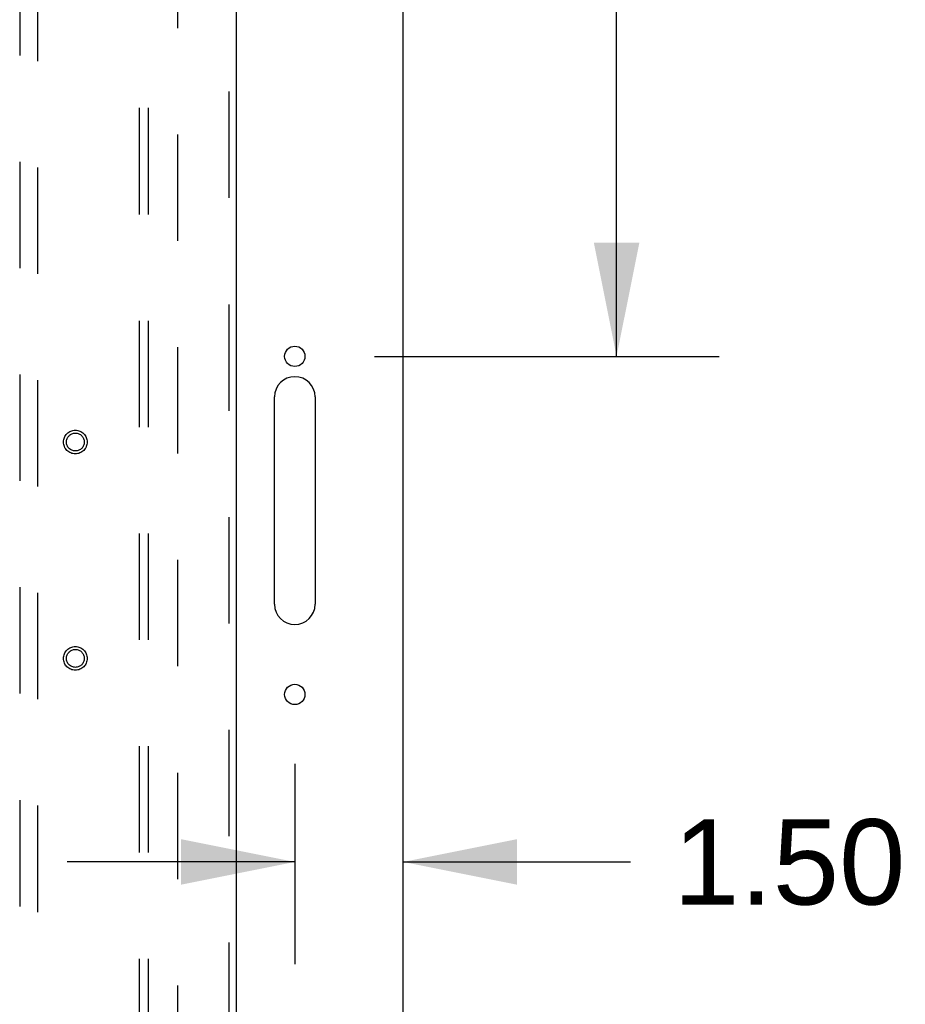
# Model space of a CAD drawing. Header units: inches. Extents: x 0 to 268, y 0 to 174.
# Tile 62 of 71: x 127 to 139, y 104 to 118. Entities that reach past the tile are written whole.
import ezdxf

# ---------------------------------------------------------------- set-up
doc = ezdxf.new("R2010")
doc.units = ezdxf.units.IN
doc.header["$LTSCALE"] = 14.749625
doc.header["$MEASUREMENT"] = 0
doc.linetypes.add('HIDDEN', pattern=[0.2, 0.1, -0.1])
doc.layers.get('0').update_dxf_attribs({"linetype": 'CONTINUOUS'})
for name, color, linetype in [('DEFAULT_2', 8, 'HIDDEN'), ('DIMENSIONS', 7, 'CONTINUOUS'), ('RIGHTHAND_DOOR_ASSEMBLY', 7, 'CONTINUOUS'), ('SUBPANEL', 7, 'CONTINUOUS')]:
    doc.layers.add(name, color=color, linetype=linetype)
doc.styles.get("Standard").update_dxf_attribs({"font": 'arial.ttf'})
doc.dimstyles.new('DIMSTYLE_1', dxfattribs={"dimtxt": 1.183125, "dimasz": 1.5775, "dimexe": 0.09, "dimexo": 0.07, "dimgap": 0.0375, "dimtad": 0, "dimtih": 1, "dimtoh": 1, "dimzin": 4, "dimdsep": 46, "dimtxsty": 'Standard', "dimblk": '_FILLED', "dimblk1": '_FILLED', "dimblk2": '_FILLED', "dimcen": 0.09, "dimadec": 3, "dimazin": 1, "dimtfac": 1, "dimtdec": 3, "dimtofl": 0, "dimtmove": 0, "dimatfit": 3, "dimldrblk": '_FILLED', "dimfxl": 0, "dimtolj": 1, "dimtzin": 4, "dimarcsym": 0})

# ---------------------------------------------------------------- blocks, each defined once
blk = doc.blocks.new('_FILLED')
at = {"color": 0, "linetype": 'ByBlock'}
blk.add_solid([(0, 0), (-1, 0.2), (-1, -0.2)], dxfattribs=at)
blk = doc.blocks.new('*D10')
at = {"layer": 'DIMENSIONS', "color": 2, "linetype": 'Continuous'}
for p, q in [((132.901, 128.407), (136.287, 128.407)), ((134.867, 128.407), (134.867, 121.903)), ((134.867, 113.032), (134.867, 119.537)), ((131.513, 113.032), (136.287, 113.032))]:
    blk.add_line(p, q, dxfattribs=at)
at = {"layer": 'DIMENSIONS', "color": 2, "linetype": 'Continuous', "xscale": 1.5775, "yscale": 1.5775, "zscale": 1.5775}
for p, rotation in [((134.867, 128.407), 90), ((134.867, 113.032), 270)]:
    blk.add_blockref('_FILLED', p, dxfattribs=dict(at, rotation=rotation))
at = {"layer": 'DIMENSIONS', "color": 2, "linetype": 'Continuous', "insert": (134.867, 121.311), "char_height": 1.1831, "width": 4.13434, "attachment_point": 2, "line_spacing_factor": 0.9}
blk.add_mtext('15.38', dxfattribs=at)
blk = doc.blocks.new('*D11')
at = {"layer": 'DIMENSIONS', "color": 2, "linetype": 'Continuous'}
for p, q in [((130.408, 107.38), (130.408, 104.602)), ((130.408, 106.022), (127.253, 106.022)), ((131.908, 106.022), (135.061, 106.022))]:
    blk.add_line(p, q, dxfattribs=at)
at = {"layer": 'DIMENSIONS', "color": 2, "linetype": 'Continuous', "xscale": 1.5775, "yscale": 1.5775, "zscale": 1.5775}
blk.add_blockref('_FILLED', (130.408, 106.022), dxfattribs=at)
at = {"layer": 'DIMENSIONS', "color": 2, "linetype": 'Continuous', "xscale": 1.5775, "yscale": 1.5775, "zscale": 1.5775, "rotation": 180}
blk.add_blockref('_FILLED', (131.908, 106.022), dxfattribs=at)
at = {"layer": 'DIMENSIONS', "color": 2, "linetype": 'Continuous', "insert": (135.653, 106.614), "char_height": 1.1831, "width": 3.21511, "attachment_point": 1, "line_spacing_factor": 0.9}
blk.add_mtext('1.50', dxfattribs=at)

msp = doc.modelspace()

# ---------------------------------------------------------------- linework, layer by layer
at = {"color": 3, "linetype": 'Continuous'}
for p, q in [((131.908, 48.511), (131.908, 128.303)), ((130.127, 109.594), (130.127, 112.469)), ((130.69, 112.469), (130.69, 109.594))]:
    msp.add_line(p, q, dxfattribs=at)
for centre in [(130.408, 113.032), (130.408, 108.344)]:
    msp.add_circle(centre, 0.141, dxfattribs=at)
for centre, start, end in [((130.408, 112.469), 0, 180), ((130.408, 109.594), 180, 360)]:
    msp.add_arc(centre, 0.281, start, end, dxfattribs=at)
at = {"layer": 'DEFAULT_2', "color": 8, "linetype": 'HIDDEN'}
msp.add_line((128.783, 124.959), (128.783, 51.855), dxfattribs=at)
at = {"layer": 'RIGHTHAND_DOOR_ASSEMBLY', "color": 8, "linetype": 'HIDDEN'}
for p, q in [((129.492, 125.553), (129.492, 51.261)), ((126.596, 124.58), (126.596, 90.578)), ((126.846, 90.578), (126.846, 124.58))]:
    msp.add_line(p, q, dxfattribs=at)
at = {"layer": 'RIGHTHAND_DOOR_ASSEMBLY', "color": 3, "linetype": 'Continuous'}
msp.add_line((129.596, 125.553), (129.596, 51.261), dxfattribs=at)
at = {"layer": 'RIGHTHAND_DOOR_ASSEMBLY', "color": 8, "linetype": 'HIDDEN'}
for centre, radius in [((127.367, 111.844), 0.164), ((127.367, 111.844), 0.124), ((127.367, 108.844), 0.164), ((127.367, 108.844), 0.124)]:
    msp.add_circle(centre, radius, dxfattribs=at)
at = {"layer": 'SUBPANEL', "color": 8, "linetype": 'HIDDEN'}
for p, q in [((128.252, 122.376), (128.252, 54.438)), ((128.377, 122.376), (128.377, 54.438))]:
    msp.add_line(p, q, dxfattribs=at)

# ---------------------------------------------------------------- dimensions: what is measured, and where the dimension line sits
at = {"layer": 'DIMENSIONS', "color": 2, "linetype": 'Continuous'}
for base, p1, p2, angle, picture, middle in [((134.866832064, 113.032162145), (132.830545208, 128.407162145), (131.442545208, 113.032162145), 270, '*D10', (134.914903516, 120.713071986)), ((130.408, 106.022), (131.908, 124.959), (130.408, 104.532), 180, '*D11', (137.311, 106.015))]:
    dim = msp.add_linear_dim(base=base, p1=p1, p2=p2, angle=angle, dimstyle='DIMSTYLE_1', dxfattribs=at)
    dim.commit()
    dim.dimension.update_dxf_attribs({"geometry": picture, "text_midpoint": middle, "dimtype": 160})

doc.saveas('drawing.dxf')
